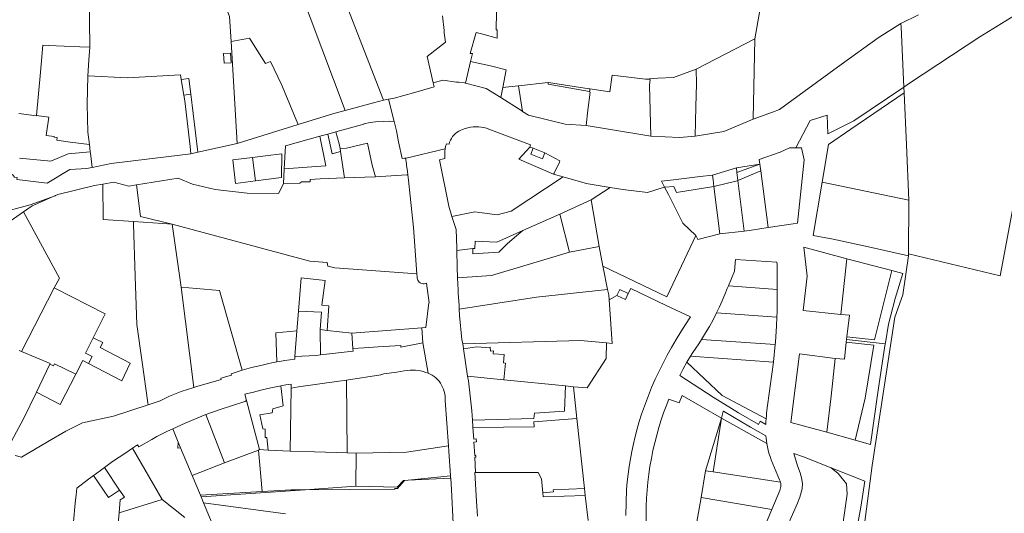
# Model space of a CAD drawing. Header units: metres. Extents: x 191416 to 192638, y 309456 to 310074.
# Tile 3 of 5: x 191903 to 192270, y 309675 to 309859. Entities that reach past the tile are written whole.
import ezdxf
from ezdxf.lldxf.tags import DXFTag

# ---------------------------------------------------------------- set-up
doc = ezdxf.new("R2010")
doc.units = ezdxf.units.M
doc.layers.add('B-WE-KG-GRENS_PERCEEL-G', color=150, linetype='KG-PERCEEL-SO', lineweight=18)
doc.styles.get("Standard").update_dxf_attribs({"font": 'arial.ttf'})
tags = doc.linetypes.add('KG-PERCEEL-SO', pattern='A,5.5,-2,["K",Standard,S=1.8,R=0,X=0,Y=-0.9],-2,5.5,-2,[5,NLCS.SHX,S=0.75,R=0,X=0,Y=0],-2', length=19).pattern_tags.tags
tags[6] = DXFTag(74, 10)

msp = doc.modelspace()

# ---------------------------------------------------------------- linework, layer by layer
at = {"layer": 'B-WE-KG-GRENS_PERCEEL-G', "flags": 128}
for points in [[(192177.376, 309852.296), (192187.803, 309911.542), (192196.51, 309980.784)], [(191997.713, 309935.214), (192020.294, 309877.102), (192038.809, 309829.423)], [(191986.366, 309926.715), (192007.056, 309871.881), (192024.522, 309825.528)], [(191969.407, 309891.885), (191981.395, 309860.636), (191981.947, 309851.302)], [(192232.906, 309834.258), (192235.081, 309835.729), (192261.312, 309852.974), (192283.949, 309867.003), (192308.543, 309879.189), (192322.325, 309884.305), (192323.519, 309884.697)], [(191929.281, 309849.448), (191928.947, 309868.031), (191929.091, 309883.372)], [(192081.139, 309855.647), (192080.812, 309855.671), (192081.136, 309869.038)], [(192060.753, 309860.868), (192061.427, 309855.311), (192061.482, 309854.441)], [(192231.84, 309857.941), (192238.39, 309861.219)], [(192073.263, 309854.228), (192073.39, 309854.68), (192075.847, 309854.002), (192081.145, 309852.541)], [(192081.139, 309855.647), (192081.145, 309852.541)], [(192186.574, 309825.947), (192209.478, 309842.687), (192223.362, 309852.598), (192231.84, 309857.941)], [(192231.84, 309857.941), (192231.896, 309856.678), (192232.906, 309834.258)], [(191981.947, 309851.302), (191988.755, 309852.5), (191994.806, 309843.106), (191996.661, 309843.854), (192000.745, 309835.26), (192003.032, 309829.875), (192006.277, 309822.089)], [(191981.947, 309851.302), (191984.199, 309813.176)], [(192055.059, 309845.708), (192061.954, 309850.96), (192061.482, 309854.441)], [(192073.263, 309854.228), (192071.187, 309846.832), (192071.969, 309846.736), (192071.268, 309843.788)], [(192155.428, 309840.905), (192177.376, 309852.296)], [(192176.684, 309822.33), (192177.376, 309852.296)], [(191909.324, 309823.665), (191910.804, 309839.829), (191911.725, 309849.887), (191913.822, 309849.804), (191925.568, 309849.336)], [(191925.568, 309849.336), (191929.262, 309849.188)], [(191928.91, 309844.267), (191929.262, 309849.188)], [(191929.262, 309849.188), (191929.281, 309849.448)], [(191928.483, 309838.404), (191928.91, 309844.267)], [(192055.059, 309845.708), (192057.349, 309835.893)], [(192069.346, 309835.71), (192071.268, 309843.788)], [(192071.268, 309843.788), (192078.753, 309842.124)], [(192332.228, 309841.067), (192314.352, 309841.639), (192300.008, 309843.96), (192287.973, 309844.05), (192284.352, 309845.784), (192279.55, 309820.478), (192274.968, 309796.335), (192268.791, 309763.781), (192234.609, 309772.078)], [(192078.753, 309842.124), (192084.573, 309840.667)], [(192083.338, 309834.115), (192084.573, 309840.667)], [(192146.943, 309837.894), (192155.428, 309840.905)], [(192155.081, 309815.904), (192155.332, 309826.945), (192155.503, 309835.481), (192155.428, 309840.905)], [(191928.206, 309827.921), (191928.483, 309838.404)], [(191928.483, 309838.404), (191943.266, 309837.701), (191963.061, 309838.884), (191963.35, 309837.09)], [(191966.895, 309831.602), (191966.18, 309837.43), (191963.35, 309837.09)], [(191963.35, 309837.09), (191964.296, 309831.226)], [(192057.349, 309835.893), (192060.907, 309836.82)], [(192060.907, 309836.82), (192066.052, 309836.14), (192066.868, 309836.052), (192069.055, 309835.783), (192069.346, 309835.71)], [(192123.244, 309832.434), (192124.122, 309838.709), (192136.477, 309837.259)], [(192146.943, 309837.894), (192141.121, 309837.541), (192136.477, 309837.259)], [(192136.477, 309837.259), (192138.292, 309837.046), (192138.077, 309834.915)], [(192042.807, 309830.088), (192050.023, 309832.164), (192057.705, 309834.366), (192057.349, 309835.893)], [(192069.346, 309835.71), (192077.133, 309833.746)], [(192077.133, 309833.746), (192082.563, 309830.318)], [(192082.563, 309830.318), (192083.338, 309834.115)], [(192083.338, 309834.115), (192089.065, 309834.724)], [(192089.065, 309834.724), (192089.195, 309834.738)], [(192089.195, 309834.738), (192100.203, 309835.909)], [(192089.195, 309834.738), (192090.692, 309825.187)], [(192100.203, 309835.909), (192100.376, 309835.927)], [(192100.203, 309835.909), (192100.207, 309835.871)], [(192100.207, 309835.871), (192100.271, 309835.315)], [(192100.271, 309835.315), (192115.706, 309832.661)], [(192100.376, 309835.927), (192115.491, 309833.601)], [(192115.491, 309833.601), (192115.826, 309833.551)], [(192115.674, 309832.425), (192115.706, 309832.661)], [(192115.706, 309832.661), (192115.748, 309832.97)], [(192115.748, 309832.97), (192115.826, 309833.551)], [(192115.826, 309833.551), (192123.244, 309832.434)], [(192138.077, 309834.915), (192138.534, 309815.9)], [(192204.597, 309816.774), (192214.197, 309821.604), (192232.906, 309834.258)], [(192232.906, 309834.258), (192233.005, 309832.067)], [(191966.895, 309831.602), (191964.296, 309831.226)], [(191964.296, 309831.226), (191964.626, 309829.182)], [(191964.626, 309829.182), (191966.723, 309812.088), (191966.949, 309809.382)], [(191969.551, 309809.954), (191966.895, 309831.602)], [(192024.522, 309825.528), (192035.027, 309828.403), (192038.809, 309829.423)], [(192038.809, 309829.423), (192040.674, 309829.733)], [(192040.674, 309829.733), (192042.807, 309830.088)], [(192040.674, 309829.733), (192042.776, 309821.444)], [(192082.563, 309830.318), (192090.453, 309825.338)], [(192115.07, 309825.664), (192115.857, 309832.4), (192115.674, 309832.425)], [(192204.783, 309812.803), (192213.16, 309818.521), (192233.005, 309832.067)], [(192233.005, 309832.067), (192233.961, 309812.703), (192234.808, 309792.03)], [(191928.206, 309827.921), (191928.497, 309817.445)], [(192020.252, 309824.36), (192024.522, 309825.528)], [(192090.453, 309825.338), (192090.692, 309825.187)], [(192114.399, 309819.924), (192115.07, 309825.664)], [(192176.684, 309822.33), (192183.872, 309824.87), (192186.574, 309825.947)], [(191902.795, 309824.349), (191909.313, 309823.549)], [(191909.324, 309823.665), (191909.313, 309823.549)], [(191913.909, 309823.082), (191909.324, 309823.665)], [(191915.924, 309815.814), (191913.007, 309816.196), (191913.909, 309823.082)], [(192006.277, 309822.089), (192006.942, 309820.318)], [(192006.942, 309820.318), (192020.252, 309824.36)], [(192090.692, 309825.187), (192092.937, 309823.77), (192106.593, 309820.369), (192114.399, 309819.924)], [(192155.081, 309815.904), (192165.721, 309817.641), (192176.684, 309822.33)], [(192192.609, 309811.552), (192197.936, 309821.806)], [(192197.936, 309821.806), (192204.27, 309823.735), (192204.597, 309816.774)], [(191984.199, 309813.176), (192006.942, 309820.318)], [(192021.031, 309817.537), (192031.468, 309820.415)], [(192042.776, 309821.444), (192040.895, 309821.539), (192038.854, 309821.476), (192035.832, 309821.25), (192033.816, 309820.989), (192031.42, 309820.579)], [(192031.42, 309820.579), (192031.468, 309820.415)], [(192043.595, 309817.875), (192042.776, 309821.444)], [(192068.315, 309818.452), (192067.591, 309818.169), (192066.899, 309817.815), (192066.246, 309817.394), (192065.637, 309816.91), (192065.08, 309816.368), (192064.58, 309815.774), (192064.141, 309815.132), (192063.768, 309814.45), (192063.465, 309813.734), (192063.235, 309812.992)], [(192079.07, 309818.223), (192078.141, 309818.609), (192077.187, 309818.925), (192076.211, 309819.169), (192075.22, 309819.34), (192074.219, 309819.436), (192073.213, 309819.457), (192072.209, 309819.404), (192071.212, 309819.276), (192070.227, 309819.073), (192069.259, 309818.798), (192068.315, 309818.452)], [(192079.07, 309818.223), (192093.682, 309812.676), (192093.404, 309811.819)], [(192114.399, 309819.924), (192121.222, 309818.836), (192138.534, 309815.9)], [(191917.041, 309815.416), (191915.893, 309815.566), (191915.924, 309815.814)], [(191916.915, 309814.401), (191917.041, 309815.416)], [(191916.915, 309814.401), (191921.961, 309813.738)], [(191928.497, 309817.445), (191929.064, 309812.804)], [(192001.749, 309803.734), (192017.322, 309804.921), (192015.02, 309815.88)], [(192002.276, 309812.366), (192015.02, 309815.88)], [(192015.02, 309815.88), (192018.061, 309816.719)], [(192018.061, 309816.719), (192021.031, 309817.537)], [(192018.061, 309816.719), (192019.681, 309809.305), (192022.786, 309810.235)], [(192022.23, 309813.074), (192021.031, 309817.537)], [(192045.764, 309807.55), (192044.453, 309813.768), (192043.595, 309817.875)], [(192138.534, 309815.9), (192149.282, 309815.457), (192155.081, 309815.904)], [(191921.961, 309813.738), (191929.064, 309812.804)], [(191929.064, 309812.804), (191929.396, 309810.085)], [(191969.551, 309809.954), (191984.199, 309813.176)], [(192001.749, 309803.734), (192002.276, 309812.366)], [(192022.23, 309813.074), (192022.651, 309811.287)], [(192022.651, 309811.287), (192024.955, 309811.507)], [(192022.651, 309811.287), (192022.786, 309810.235)], [(192024.955, 309811.507), (192032.868, 309813.322)], [(192032.868, 309813.322), (192034.589, 309805.079)], [(192047.255, 309807.787), (192061.801, 309811.165)], [(192061.801, 309811.165), (192061.698, 309810.264), (192061.653, 309809.359), (192061.666, 309808.452), (192061.737, 309807.548)], [(192062.239, 309813.081), (192061.984, 309812.131), (192061.801, 309811.165)], [(192062.239, 309813.081), (192063.235, 309812.992)], [(192089.321, 309807.337), (192093.404, 309811.819)], [(192093.404, 309811.819), (192094.571, 309811.411)], [(192093.734, 309809.232), (192094.571, 309811.411)], [(192099.014, 309809.76), (192094.571, 309811.411)], [(192192.609, 309811.552), (192190.219, 309811.567), (192186.781, 309809.976), (192178.993, 309807.211)], [(192194.783, 309811.538), (192192.609, 309811.552)], [(192194.783, 309811.538), (192195.708, 309807.066)], [(192202.439, 309798.751), (192204.783, 309812.803)], [(191902.965, 309807.694), (191914.663, 309806.559), (191921.189, 309809.35)], [(191921.189, 309809.35), (191929.396, 309810.085)], [(191929.396, 309810.085), (191929.457, 309809.588)], [(191929.457, 309809.588), (191930.11, 309804.235)], [(191937.236, 309805.783), (191966.949, 309809.382)], [(191966.949, 309809.382), (191969.551, 309809.954)], [(191982.637, 309807.14), (191989.973, 309808.013)], [(191991.056, 309799.243), (191983.567, 309798.243), (191982.637, 309807.14)], [(191989.973, 309808.013), (191994.827, 309808.591)], [(191991.056, 309799.243), (191989.973, 309808.013)], [(191994.827, 309808.591), (192000.838, 309809.307)], [(192000.838, 309809.307), (192000.801, 309800.544)], [(192022.786, 309810.235), (192024.242, 309800.399)], [(192045.764, 309807.55), (192046.608, 309807.684)], [(192046.608, 309807.684), (192047.042, 309807.753)], [(192047.042, 309807.753), (192047.255, 309807.787)], [(192047.042, 309807.753), (192047.324, 309805.68), (192047.407, 309805.084)], [(192061.737, 309807.548), (192059.672, 309807.158), (192063.12, 309789.824)], [(192089.321, 309807.337), (192102.229, 309801.794)], [(192099.014, 309809.76), (192098.172, 309807.54), (192093.734, 309809.232)], [(192099.014, 309809.76), (192104.587, 309806.704)], [(192178.993, 309807.211), (192178.969, 309807.202)], [(192178.969, 309807.202), (192179.189, 309805.532)], [(192195.708, 309807.066), (192193.531, 309785.793)], [(191913.349, 309798.434), (191921.788, 309803.479), (191928.08, 309803.919), (191929.958, 309804.202), (191930.11, 309804.235)], [(191930.11, 309804.235), (191937.236, 309805.783)], [(192001.542, 309798.096), (192001.749, 309803.734)], [(192035.779, 309800.759), (192034.589, 309805.079)], [(192047.407, 309805.084), (192047.739, 309802.709)], [(192104.587, 309806.704), (192104.407, 309806.241), (192102.421, 309802.187)], [(192170.463, 309804.093), (192161.54, 309801.383)], [(192170.463, 309804.093), (192179.136, 309805.513)], [(192170.463, 309804.093), (192170.638, 309802.4)], [(192170.638, 309802.4), (192179.136, 309805.513)], [(192179.136, 309805.513), (192179.189, 309805.532)], [(192179.529, 309802.95), (192179.189, 309805.532)], [(191893.366, 309798.345), (191897.128, 309800.122), (191897.554, 309800.323), (191898.956, 309800.967), (191900.42, 309801.639), (191901.156, 309800.697), (191902.151, 309800.531), (191902.059, 309799.722), (191913.349, 309798.434)], [(191946.661, 309797.803), (191962.202, 309800.329), (191967.52, 309798.05), (191975.985, 309796.055), (191987.984, 309794.662), (191999.684, 309794.596), (192001.542, 309798.096)], [(191995.93, 309799.894), (191991.056, 309799.243)], [(191995.93, 309799.894), (192000.801, 309800.544)], [(192011.383, 309798.949), (192011.456, 309799.764)], [(192011.456, 309799.764), (192015.209, 309799.991)], [(192015.209, 309799.991), (192024.242, 309800.399)], [(192024.242, 309800.399), (192035.638, 309800.749)], [(192035.638, 309800.749), (192035.779, 309800.759)], [(192035.779, 309800.759), (192047.516, 309801.535)], [(192047.516, 309801.535), (192047.899, 309801.56)], [(192047.739, 309802.709), (192047.899, 309801.56)], [(192047.899, 309801.56), (192048.185, 309799.51), (192048.788, 309793.562)], [(192064.323, 309785.996), (192072.844, 309787.667), (192081.157, 309786.561), (192086.391, 309787.932), (192105.846, 309800.732)], [(192102.421, 309802.187), (192102.229, 309801.794)], [(192102.229, 309801.794), (192105.846, 309800.732)], [(192105.846, 309800.732), (192113.969, 309798.347)], [(192146.987, 309799.68), (192142.536, 309799.156)], [(192146.987, 309799.68), (192156.884, 309800.838)], [(192156.884, 309800.838), (192161.54, 309801.383)], [(192161.759, 309799.641), (192161.54, 309801.383)], [(192162.067, 309797.2), (192161.759, 309799.641)], [(192170.638, 309802.4), (192170.947, 309799.4)], [(192170.947, 309799.4), (192179.529, 309802.95)], [(192179.529, 309802.95), (192182.307, 309781.847)], [(191916.492, 309793.76), (191917.357, 309794.134), (191930.927, 309797.559), (191934.055, 309798.082)], [(191934.055, 309798.082), (191938.158, 309798.776), (191943.834, 309797.34), (191946.661, 309797.803)], [(191934.238, 309784.799), (191934.055, 309798.082)], [(191946.661, 309797.803), (191948.19, 309785.938), (191960.002, 309783.062)], [(192001.542, 309798.096), (192007.617, 309798.389)], [(192008.268, 309798.932), (192007.617, 309798.389)], [(192009.267, 309798.851), (192008.268, 309798.932)], [(192011.383, 309798.949), (192009.267, 309798.851)], [(192113.969, 309798.347), (192114.373, 309798.228), (192123.321, 309796.799)], [(192116.214, 309792.168), (192123.321, 309796.799)], [(192123.321, 309796.799), (192128.095, 309796.037), (192137.25, 309794.929)], [(192137.25, 309794.929), (192143.068, 309796.73)], [(192143.678, 309796.919), (192142.536, 309799.156)], [(192143.068, 309796.73), (192143.678, 309796.919)], [(192143.678, 309796.919), (192143.787, 309796.953)], [(192145.091, 309794.151), (192143.678, 309796.919)], [(192143.787, 309796.953), (192147.112, 309797.207)], [(192147.112, 309797.207), (192148.135, 309794.949)], [(192148.135, 309794.949), (192162.067, 309797.2)], [(192162.067, 309797.2), (192170.794, 309799.335), (192170.947, 309799.4)], [(192162.067, 309797.2), (192164.305, 309779.46)], [(192170.947, 309799.4), (192173.324, 309780.52)], [(192202.439, 309798.751), (192199.129, 309778.905), (192206.576, 309777.497), (192220.818, 309774.458), (192234.601, 309771.309)], [(192234.808, 309792.03), (192202.439, 309798.751)], [(191916.492, 309793.76), (191916.316, 309793.719), (191907.042, 309790.274), (191894.822, 309787.125), (191886.108, 309785.686), (191877.464, 309784.108)], [(191907.671, 309789.951), (191916.492, 309793.76)], [(192048.788, 309793.562), (192050.021, 309781.86)], [(192155.348, 309778.925), (192150.518, 309783.509), (192145.091, 309794.151)], [(191904.442, 309787.679), (191907.671, 309789.951)], [(192063.12, 309789.824), (192064.323, 309785.996)], [(192104.52, 309786.787), (192116.214, 309792.168)], [(192116.214, 309792.168), (192119.298, 309774.75)], [(192234.609, 309772.078), (192234.808, 309792.03)], [(191880.382, 309773.042), (191896.107, 309781.814), (191904.442, 309787.679)], [(191916, 309759.299), (191917.87, 309762.936), (191904.442, 309787.679)], [(192064.323, 309785.996), (192064.702, 309784.791)], [(192090.763, 309780.689), (192104.52, 309786.787)], [(192104.52, 309786.787), (192108.242, 309772.697)], [(192193.531, 309785.793), (192193.293, 309783.471)], [(191934.238, 309784.799), (191945.486, 309784.041)], [(191945.486, 309784.041), (191960.002, 309783.062)], [(191950.951, 309715.751), (191950.862, 309716.399), (191948.751, 309731.651), (191946.808, 309745.704), (191946.19, 309763.689), (191945.518, 309783.117), (191945.486, 309784.041)], [(191960.002, 309783.062), (192011.314, 309769.243), (192017.779, 309768.741), (192017.984, 309767.481), (192020.683, 309766.786), (192051.22, 309764.573)], [(191960.002, 309783.062), (191963.299, 309759.658)], [(192051.22, 309764.573), (192050.021, 309781.86)], [(192064.702, 309784.791), (192065.852, 309781.133)], [(192173.324, 309780.52), (192176.055, 309780.924), (192182.307, 309781.847)], [(192191.596, 309783.22), (192182.307, 309781.847)], [(192191.596, 309783.22), (192193.293, 309783.471)], [(192066.108, 309774.217), (192065.852, 309781.133)], [(192072.125, 309773.992), (192072.872, 309774.085), (192072.98, 309776.818), (192081.083, 309776.398), (192090.763, 309780.689)], [(192072.125, 309773.992), (192072.158, 309772.083), (192081.822, 309772.613), (192084.913, 309775.766), (192087.663, 309778.08), (192090.763, 309780.689)], [(192120.674, 309767.376), (192144.466, 309755.974), (192154.295, 309776.704), (192155.348, 309778.925)], [(192155.348, 309778.925), (192156.108, 309777.346)], [(192156.108, 309777.346), (192164.305, 309779.46)], [(192164.305, 309779.46), (192173.324, 309780.52)], [(192066.15, 309773.25), (192066.108, 309774.217)], [(192066.15, 309773.25), (192072.125, 309773.992)], [(192108.242, 309772.697), (192119.298, 309774.75)], [(192119.298, 309774.75), (192120.674, 309767.376)], [(192195.388, 309750.951), (192196.816, 309763.695), (192195.548, 309774.584), (192211.682, 309770.129)], [(192066.427, 309763.122), (192066.246, 309767.193), (192066.154, 309773.149), (192066.15, 309773.25)], [(192066.427, 309763.122), (192079.073, 309763.983), (192108.242, 309772.697)], [(192229.553, 309748.373), (192232.547, 309756.698), (192234.601, 309771.309)], [(192234.601, 309771.309), (192234.609, 309772.078)], [(192120.674, 309767.376), (192120.767, 309766.88)], [(192120.767, 309766.88), (192122.386, 309758.737)], [(192167.46, 309760.133), (192169.76, 309765.597), (192170.085, 309769.907)], [(192170.085, 309769.907), (192170.124, 309769.905)], [(192170.124, 309769.905), (192185.505, 309768.908)], [(192185.505, 309768.908), (192185.606, 309768.093), (192185.656, 309767.274), (192185.656, 309766.453), (192185.605, 309765.633)], [(192209.428, 309749.45), (192211.682, 309770.129)], [(192228.433, 309765.754), (192211.682, 309770.129)], [(192007.109, 309750.683), (192008.135, 309763.026), (192017.07, 309762.072), (192015.854, 309752.891), (192018.417, 309752.661), (192017.807, 309743.447)], [(192051.304, 309763.361), (192051.22, 309764.573)], [(192054.809, 309761.079), (192054.419, 309760.932), (192054.009, 309760.853), (192053.592, 309760.845), (192053.18, 309760.908), (192052.784, 309761.039), (192052.416, 309761.236), (192052.087, 309761.493), (192051.807, 309761.802), (192051.582, 309762.153), (192051.421, 309762.538), (192051.327, 309762.945), (192051.304, 309763.361)], [(192067.004, 309752.795), (192066.697, 309757.303), (192066.626, 309758.63), (192066.427, 309763.122)], [(192185.605, 309765.633), (192185.686, 309759.084), (192185.684, 309758.696)], [(192221.924, 309739.891), (192228.433, 309765.754)], [(192226.043, 309738.808), (192227.21, 309745.814), (192229.64, 309755.35), (192232.523, 309764.655)], [(192228.433, 309765.754), (192232.523, 309764.655)], [(191903.786, 309735.537), (191916, 309759.299)], [(191934.913, 309749.684), (191916, 309759.299)], [(191963.299, 309759.658), (191968.061, 309722.195)], [(191963.299, 309759.658), (191977.636, 309758.385), (191986.051, 309728.632)], [(192054.617, 309744.499), (192055.658, 309753.704), (192055.817, 309753.715), (192054.809, 309761.079)], [(192163.058, 309749.992), (192164.139, 309752.246), (192165.165, 309754.527), (192166.136, 309756.831), (192167.05, 309759.158)], [(192167.46, 309760.133), (192167.05, 309759.158)], [(192167.46, 309760.133), (192185.684, 309758.696)], [(192067.074, 309751.348), (192095.827, 309755.823), (192122.386, 309758.737)], [(192122.386, 309758.737), (192122.812, 309756.692)], [(192122.944, 309754.907), (192122.812, 309756.692)], [(192122.944, 309754.907), (192125.841, 309756.441)], [(192130.116, 309757.226), (192126.94, 309758.742), (192125.841, 309756.441)], [(192125.841, 309756.441), (192129.022, 309754.934), (192130.116, 309757.226)], [(192130.116, 309757.226), (192131.021, 309759.121), (192144.283, 309752.773)], [(192185.684, 309758.696), (192185.641, 309751.854), (192185.599, 309750.675)], [(192067.004, 309752.795), (192067.074, 309751.348)], [(192122.019, 309738.801), (192124.154, 309738.555), (192122.944, 309754.907)], [(192144.283, 309752.773), (192153.309, 309748.473)], [(191930.46, 309740.73), (191934.913, 309749.684)], [(192006.524, 309743.263), (192007.109, 309750.683)], [(192007.109, 309750.683), (192015.716, 309750.211), (192015.15, 309743.751)], [(192067.074, 309751.348), (192067.186, 309749.032)], [(192068.077, 309740.122), (192067.186, 309749.032)], [(192153.309, 309748.473), (192151.457, 309745.693), (192149.663, 309742.875), (192147.928, 309740.02), (192146.254, 309737.129), (192144.64, 309734.205), (192143.088, 309731.247), (192141.597, 309728.257), (192140.17, 309725.236), (192138.806, 309722.187)], [(192157.476, 309740.122), (192158.973, 309742.531), (192160.404, 309744.98), (192161.766, 309747.467), (192163.058, 309749.992)], [(192163.058, 309749.992), (192185.519, 309748.37)], [(192185.519, 309748.37), (192185.408, 309745.22), (192185.025, 309739.04), (192184.951, 309738.251)], [(192185.599, 309750.675), (192185.519, 309748.37)], [(192209.428, 309749.45), (192195.388, 309750.951)], [(192208.66, 309617.51), (192215.37, 309660.505), (192218.245, 309671.181), (192221.035, 309693.019), (192229.553, 309748.373)], [(192209.428, 309749.45), (192212.638, 309749.096)], [(192212.638, 309749.096), (192211.647, 309741.009)], [(192053.047, 309744.412), (192054.617, 309744.499)], [(191998.995, 309731.68), (191998.627, 309742.499), (192006.524, 309743.263)], [(192005.772, 309733.718), (192006.524, 309743.263)], [(192015.15, 309743.751), (192015.339, 309734.292)], [(192017.807, 309743.447), (192015.15, 309743.751)], [(192017.807, 309743.447), (192026.983, 309742.409)], [(192026.983, 309742.409), (192053.047, 309744.412)], [(192026.983, 309742.409), (192027.404, 309736.737)], [(192053.047, 309744.412), (192053.473, 309738.77)], [(192211.526, 309740.017), (192211.647, 309741.009)], [(192211.647, 309741.009), (192221.924, 309739.891)], [(191928.719, 309731.165), (191930.053, 309733.746), (191927.613, 309735.006), (191930.46, 309740.73)], [(191928.719, 309731.165), (191941.218, 309724.707), (191944.322, 309731.223), (191933.099, 309737.032), (191934.052, 309738.903), (191930.46, 309740.73)], [(192045.266, 309737.892), (192036.773, 309737.351), (192031.521, 309737.007), (192027.404, 309736.737)], [(192045.266, 309737.892), (192045.322, 309737.149)], [(192053.473, 309738.77), (192045.322, 309737.149)], [(192053.473, 309738.77), (192055.434, 309727.466)], [(192068.077, 309740.122), (192068.347, 309738.446)], [(192068.347, 309738.446), (192112.318, 309739.636), (192122.019, 309738.801)], [(192068.347, 309738.446), (192068.637, 309736.65)], [(192068.641, 309736.626), (192073.491, 309737.376), (192077.017, 309737.092), (192078.557, 309737.255), (192078.724, 309735.666), (192079.861, 309735.831)], [(192109.648, 309722.41), (192114.837, 309722.049), (192121.855, 309732.992), (192122.019, 309738.801)], [(192154.152, 309735.251), (192155.291, 309736.853), (192156.399, 309738.477), (192157.476, 309740.122)], [(192157.476, 309740.122), (192184.951, 309738.251)], [(192184.951, 309738.251), (192184.344, 309731.744), (192184.331, 309731.653)], [(192211.404, 309739.024), (192210.73, 309732.718), (192207.289, 309733.035)], [(192211.404, 309739.024), (192211.526, 309740.017)], [(192221.697, 309737.934), (192211.404, 309739.024)], [(192211.526, 309740.017), (192225.982, 309738.443)], [(192218.508, 309718.2), (192221.697, 309737.934)], [(192220.451, 309700.908), (192223.07, 309719.432), (192224.915, 309732.034), (192225.982, 309738.443)], [(192225.982, 309738.443), (192226.043, 309738.808)], [(191903.786, 309735.537), (191902.827, 309735.937)], [(191914.332, 309730.872), (191914.442, 309731.098), (191903.786, 309735.537)], [(192005.692, 309732.703), (192005.772, 309733.718)], [(192005.772, 309733.718), (192013.707, 309734.107)], [(192013.707, 309734.107), (192015.339, 309734.292)], [(192015.339, 309734.292), (192027.474, 309735.669)], [(192027.404, 309736.737), (192027.474, 309735.669)], [(192068.637, 309736.65), (192068.641, 309736.626)], [(192068.641, 309736.626), (192070.193, 309726.351)], [(192079.861, 309735.831), (192079.766, 309734.776), (192083.849, 309734.418)], [(192083.849, 309734.418), (192083.571, 309731.391)], [(192151.973, 309731.588), (192153.28, 309733.821)], [(192153.28, 309733.821), (192154.152, 309735.251)], [(192153.28, 309733.821), (192184.331, 309731.653)], [(192190.728, 309709.102), (192193.933, 309734.759), (192207.289, 309733.035)], [(191909.301, 309720.461), (191914.332, 309730.872)], [(191924.073, 309727.193), (191916.082, 309731.05), (191915.657, 309730.211), (191914.332, 309730.872)], [(191924.073, 309727.193), (191926.661, 309732.228), (191928.719, 309731.165)], [(191998.995, 309731.68), (191996.487, 309731.183), (191992.99, 309730.41), (191989.51, 309729.559), (191986.051, 309728.632)], [(192000, 309731.879), (191998.995, 309731.68)], [(192002.047, 309732.248), (192000, 309731.879)], [(192002.047, 309732.248), (192005.692, 309732.703)], [(192083.571, 309731.391), (192083.726, 309731.373)], [(192084.365, 309731.3), (192083.707, 309725.027)], [(192083.726, 309731.373), (192084.365, 309731.3)], [(192149.329, 309726.69), (192150.622, 309729.155), (192151.973, 309731.588)], [(192181.528, 309710.465), (192165.105, 309719.211), (192151.973, 309731.588)], [(192184.331, 309731.653), (192183.052, 309722.67)], [(192205.767, 309718.864), (192207.289, 309733.035)], [(191909.301, 309720.461), (191918.231, 309715.826), (191924.073, 309727.193)], [(191986.051, 309728.632), (191981.956, 309727.293), (191982.107, 309726.805), (191978.154, 309725.602)], [(192037.781, 309726.905), (192025.051, 309724.903)], [(192037.781, 309726.905), (192038.952, 309727.223), (192043.767, 309727.934)], [(192046.519, 309728.339), (192043.767, 309727.934)], [(192046.519, 309728.339), (192047.841, 309728.515)], [(192047.841, 309728.515), (192048.806, 309728.603), (192049.775, 309728.628), (192050.743, 309728.59), (192051.706, 309728.489), (192052.661, 309728.325), (192053.604, 309728.099), (192054.529, 309727.813), (192055.434, 309727.466)], [(192055.434, 309727.466), (192056.202, 309727.117), (192056.948, 309726.724), (192057.671, 309726.29), (192058.368, 309725.815)], [(192070.193, 309726.351), (192070.455, 309724.616)], [(192070.193, 309726.351), (192083.707, 309725.027)], [(192149.329, 309726.69), (192161.774, 309718.56), (192171.215, 309712.727), (192178.544, 309708.461)], [(191969.166, 309722.551), (191968.061, 309722.195)], [(191978.154, 309725.602), (191978.296, 309725.102), (191969.166, 309722.551)], [(192000, 309722.668), (191996.738, 309721.998), (191993.489, 309721.264), (191990.255, 309720.468), (191987.037, 309719.61)], [(192000.458, 309722.757), (192000, 309722.668)], [(192004.313, 309723.453), (192002.383, 309723.116), (192000.458, 309722.757)], [(192000.458, 309722.757), (192001.426, 309715.274)], [(192004.296, 309721.937), (192007.052, 309722.424), (192022.08, 309724.538), (192024.192, 309724.768)], [(192004.296, 309721.937), (192004.313, 309723.453)], [(192025.051, 309724.903), (192024.192, 309724.768)], [(192025.051, 309724.903), (192025.212, 309697.802)], [(192058.368, 309725.815), (192058.975, 309725.197), (192059.532, 309724.534), (192060.035, 309723.83), (192060.482, 309723.088), (192060.869, 309722.313), (192061.195, 309721.511), (192061.457, 309720.685), (192061.653, 309719.842), (192061.783, 309718.986), (192061.846, 309718.122), (192061.841, 309717.256)], [(192070.455, 309724.616), (192071.689, 309713.408)], [(192071.943, 309709.949), (192094.884, 309710.57), (192095.094, 309712.546), (192106.38, 309713.293), (192106.675, 309722.776)], [(192083.707, 309725.027), (192106.675, 309722.776)], [(192106.675, 309722.776), (192109.648, 309722.41)], [(192183.052, 309722.67), (192181.732, 309712.674)], [(191898.332, 309698.958), (191904.492, 309710.51), (191909.301, 309720.461)], [(191968.061, 309722.195), (191963.299, 309720.662), (191958.959, 309718.866), (191955.435, 309717.229), (191950.951, 309715.751)], [(191987.037, 309719.61), (191987.667, 309717.256)], [(192004.021, 309698.424), (192004.296, 309721.937)], [(192109.648, 309722.41), (192110.917, 309710.534)], [(192138.806, 309722.187), (192135.074, 309712.192)], [(192164.85, 309710.756), (192150.186, 309719.135), (192149.097, 309716.414), (192145.236, 309717.763)], [(192204.134, 309705.49), (192205.767, 309718.864)], [(191950.951, 309715.751), (191938.06, 309711.501)], [(191987.667, 309717.256), (191987.096, 309716.994), (191977.827, 309713.929), (191972.545, 309712.056)], [(191987.667, 309717.256), (191992.56, 309698.978)], [(192001.426, 309715.274), (191997.537, 309714.182), (191997.277, 309712.734), (191992.675, 309711.921), (191993.777, 309706.706), (191994.654, 309706.605), (191994.667, 309703.518), (191995.326, 309703.523), (191995.817, 309698.727)], [(192063.04, 309700.418), (192061.841, 309717.256)], [(192142.415, 309710.126), (192143.297, 309712.693), (192144.237, 309715.239), (192145.236, 309717.763)], [(192214.763, 309702.506), (192218.508, 309718.2)], [(191903.813, 309696.218), (191913.43, 309701.84), (191920.259, 309705.823), (191926.448, 309708.957), (191938.06, 309711.501)], [(191972.545, 309712.056), (191972.503, 309712.041), (191964.822, 309708.848), (191960.18, 309706.695)], [(191972.545, 309712.056), (191979.464, 309693.99)], [(192071.689, 309713.408), (192071.943, 309709.949)], [(192129.485, 309684.089), (192129.74, 309686.95), (192130.063, 309689.804), (192130.454, 309692.649), (192130.914, 309695.484), (192131.44, 309698.307), (192132.034, 309701.117), (192132.695, 309703.913), (192133.422, 309706.691), (192134.215, 309709.451), (192135.074, 309712.192)], [(192165.539, 309713.184), (192164.85, 309710.756)], [(192165.539, 309713.184), (192165.61, 309713.304), (192175.713, 309707.381), (192181.471, 309704.126)], [(192181.732, 309712.674), (192181.618, 309711.57), (192181.528, 309710.465)], [(192071.943, 309709.949), (192072.112, 309707.653)], [(192072.15, 309707.172), (192095.038, 309707.5), (192094.937, 309709.355), (192110.917, 309710.534)], [(192110.917, 309710.534), (192113.746, 309684.492)], [(192136.761, 309671.93), (192136.734, 309674.914), (192136.785, 309677.898), (192136.914, 309680.879), (192137.12, 309683.857), (192137.403, 309686.827), (192137.763, 309689.79), (192138.2, 309692.742), (192138.714, 309695.682), (192139.303, 309698.607), (192139.969, 309701.516), (192140.71, 309704.407), (192141.525, 309707.278), (192142.415, 309710.126)], [(192158.959, 309691.097), (192164.85, 309710.756)], [(192161.815, 309690.66), (192164.85, 309710.756)], [(192164.85, 309710.756), (192181.771, 309701.307)], [(192178.544, 309708.461), (192178.682, 309708.381), (192179.31, 309709.61), (192181.424, 309708.405)], [(192181.528, 309710.465), (192181.465, 309709.435), (192181.424, 309708.405)], [(192204.134, 309705.49), (192190.728, 309709.102)], [(191952.393, 309702.781), (191954.286, 309703.864), (191956.216, 309704.878), (191958.182, 309705.822), (191960.18, 309706.695)], [(191960.18, 309706.695), (191962.202, 309701.79)], [(192072.112, 309707.653), (192072.15, 309707.172)], [(192072.15, 309707.172), (192072.482, 309702.941), (192073.406, 309702.981), (192073.459, 309701.839), (192072.535, 309701.799), (192072.825, 309696.834), (192073.223, 309696.845), (192073.255, 309696.179), (192072.883, 309696.14), (192073.143, 309690.467)], [(192181.471, 309704.126), (192181.543, 309703.157)], [(192204.134, 309705.49), (192214.763, 309702.506)], [(191945.117, 309699.47), (191947.068, 309700.777), (191947.513, 309700), (191952.393, 309702.781)], [(191963.127, 309699.616), (191962.084, 309699.542), (191962.202, 309701.79)], [(191962.202, 309701.79), (191963.127, 309699.616)], [(192028.611, 309697.692), (192047.417, 309698.061), (192063.04, 309700.418)], [(192063.805, 309689.219), (192063.181, 309698.439), (192063.04, 309700.418)], [(192181.543, 309703.157), (192181.642, 309702.23), (192181.771, 309701.307)], [(192181.771, 309701.307), (192181.994, 309700.06), (192182.27, 309698.825), (192182.6, 309697.602), (192182.983, 309696.395), (192183.418, 309695.206)], [(192214.763, 309702.506), (192220.451, 309700.908)], [(191901.368, 309696.779), (191903.813, 309696.218)], [(191934.699, 309692.316), (191937.728, 309694.509), (191942.642, 309697.813), (191945.117, 309699.47)], [(191945.117, 309699.47), (191956.225, 309680.312)], [(191963.127, 309699.616), (191967.444, 309689.349)], [(191979.464, 309693.99), (191992.185, 309698.835)], [(191992.185, 309698.835), (191992.56, 309698.978)], [(191993.537, 309683.337), (191992.185, 309698.835)], [(191992.56, 309698.978), (191995.817, 309698.727)], [(191995.817, 309698.727), (192004.021, 309698.424)], [(192004.021, 309698.424), (192013.102, 309698.191), (192025.212, 309697.802)], [(192025.212, 309697.802), (192028.611, 309697.692)], [(192028.531, 309685.354), (192028.611, 309697.692)], [(192191.91, 309697.538), (192193.187, 309692.885), (192194.214, 309690.346), (192194.783, 309688.414), (192195.051, 309686.348), (192195.016, 309684.31), (192194.075, 309681.275), (192193.184, 309678.994), (192189.504, 309670.499), (192186.362, 309663.505)], [(192191.91, 309697.538), (192195.465, 309696.33)], [(191967.444, 309689.349), (191979.464, 309693.99)], [(192186.564, 309687.709), (192183.418, 309695.206)], [(192195.465, 309696.33), (192205.825, 309692.18)], [(191930.669, 309689.351), (191931.34, 309689.848), (191933.681, 309691.58), (191934.699, 309692.316)], [(191934.699, 309692.316), (191940.292, 309683.888)], [(192072.865, 309690.467), (192073.143, 309690.467)], [(192073.541, 309679.765), (192072.865, 309690.467)], [(192073.143, 309690.467), (192096.472, 309690.426), (192097.761, 309688.024), (192098.276, 309682.88)], [(192157.25, 309681.146), (192158.959, 309691.097)], [(192158.959, 309691.097), (192161.815, 309690.66)], [(192161.815, 309690.66), (192186.89, 309686.814)], [(192205.825, 309692.18), (192208.459, 309690.123)], [(192205.825, 309692.18), (192218.377, 309687.216)], [(192208.459, 309690.123), (192211.531, 309686.253), (192211.829, 309682.315)], [(191924.127, 309682.114), (191924.39, 309684.615), (191928.791, 309687.992)], [(191928.791, 309687.992), (191929.646, 309688.593)], [(191929.646, 309688.593), (191930.669, 309689.351)], [(191930.669, 309689.351), (191936.205, 309681.051), (191940.292, 309683.888)], [(191967.444, 309689.349), (191970.511, 309681.976)], [(192028.531, 309685.354), (192043.923, 309684.982), (192046.215, 309687.464), (192046.656, 309687.508)], [(192043.985, 309684.41), (192046.656, 309687.508)], [(192046.656, 309687.508), (192047.978, 309687.64)], [(192047.978, 309687.64), (192063.805, 309689.219)], [(192047.978, 309687.64), (192055.756, 309687.998)], [(192055.756, 309687.998), (192063.861, 309688.371)], [(192063.854, 309688.501), (192063.805, 309689.219)], [(192063.854, 309688.501), (192063.861, 309688.371)], [(192063.861, 309688.371), (192064.106, 309684.114)], [(192186.564, 309687.709), (192186.749, 309687.269), (192186.89, 309686.814)], [(192186.89, 309686.814), (192186.994, 309686.294), (192187.04, 309685.766), (192187.028, 309685.236), (192186.958, 309684.711), (192186.831, 309684.197), (192186.649, 309683.699)], [(192213.687, 309659.995), (192213.776, 309660.636), (192216.897, 309677.469), (192218.377, 309687.216)], [(191924.127, 309682.114), (191923.802, 309678.964)], [(191940.187, 309675.403), (191940.605, 309680.298), (191942.225, 309681.299), (191940.292, 309683.888)], [(191970.511, 309681.976), (191993.537, 309683.337)], [(191970.765, 309681.364), (192009.59, 309684.003)], [(191993.537, 309683.337), (192004.363, 309683.977)], [(192004.363, 309683.977), (192009.59, 309684.003)], [(192009.59, 309684.003), (192012.883, 309684.227), (192028.531, 309685.354)], [(192009.59, 309684.003), (192042.927, 309684.17)], [(192042.927, 309684.17), (192043.13, 309684.412)], [(192043.13, 309684.412), (192043.985, 309684.41)], [(192064.81, 309671.402), (192064.106, 309684.114)], [(192098.276, 309682.88), (192102.227, 309683.22), (192102.137, 309684.022), (192113.746, 309684.492)], [(192098.276, 309682.88), (192098.417, 309681.4), (192114.043, 309681.84)], [(192113.746, 309684.492), (192114.043, 309681.84)], [(192129.485, 309684.089), (192129.144, 309674.44)], [(192186.649, 309683.699), (192183.637, 309676.623)], [(192211.829, 309682.315), (192208.631, 309660.599)], [(191923.102, 309672.081), (191923.802, 309678.964)], [(191940.187, 309675.403), (191956.225, 309680.312)], [(191956.225, 309680.312), (191964.664, 309673.59)], [(191970.511, 309681.976), (191970.765, 309681.364)], [(191970.765, 309681.364), (191971.691, 309679.132)], [(191971.691, 309679.132), (192002.201, 309675.028), (192002.268, 309675.022)], [(191971.691, 309679.132), (191976.128, 309668.434)], [(192073.541, 309679.765), (192073.856, 309674.151)], [(192114.043, 309681.84), (192115.09, 309672.474)], [(192155.572, 309671.23), (192157.25, 309681.146)], [(192157.25, 309681.146), (192183.637, 309676.623)], [(191936.024, 309653.117), (191938.362, 309659.028), (191938.923, 309661.854), (191940.187, 309675.403)], [(192183.637, 309676.623), (192179.794, 309667.593)]]:
    msp.add_lwpolyline(points, dxfattribs=at)
msp.add_lwpolyline([(191981.92, 309843.264), (191981.734, 309846.894), (191979.117, 309846.76), (191979.303, 309843.13)], close=True, dxfattribs=at)

doc.saveas('drawing.dxf')
